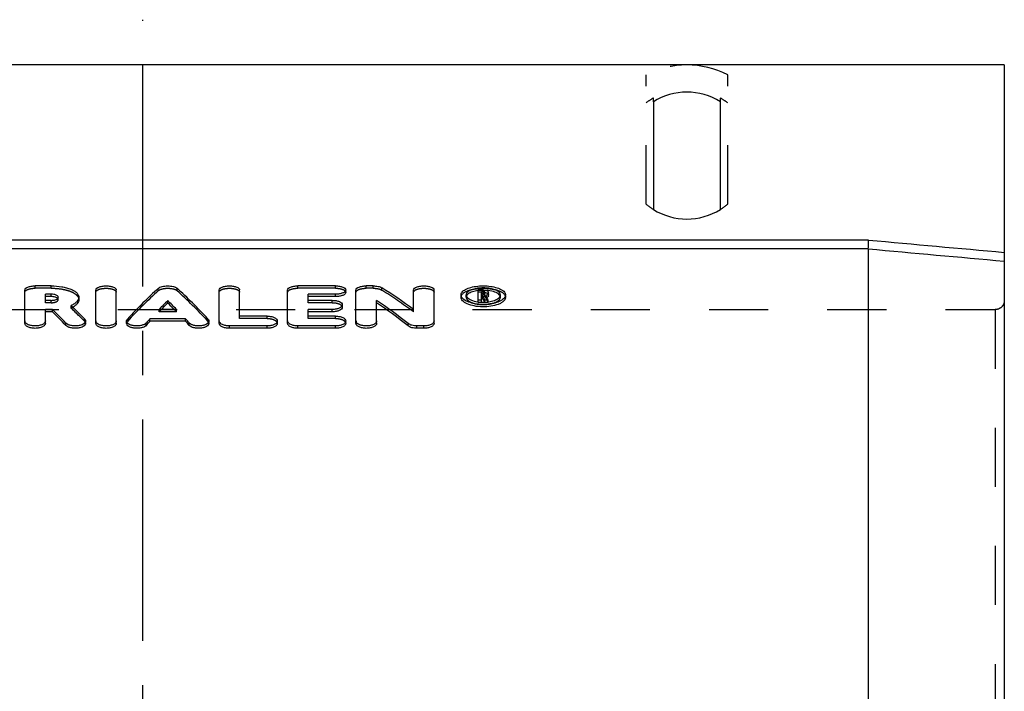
# Model space of a CAD drawing. Header units: millimetres. Extents: x 400 to 600, y 387 to 613.
# Tile 4 of 4: x 486 to 595, y 538 to 613. Entities that reach past the tile are written whole.
import ezdxf

# ---------------------------------------------------------------- set-up
doc = ezdxf.new("R2010")
doc.units = ezdxf.units.MM
doc.header["$LTSCALE"] = 65.185185
doc.linetypes.add('CENTER', pattern=[0.6, 0.375, -0.075, 0.075, -0.075])
doc.linetypes.add('HIDDEN', pattern=[0.2, 0.1, -0.1])
doc.layers.get('0').update_dxf_attribs({"linetype": 'CONTINUOUS'})
for name, color, linetype in [('ACHSEN_S', 7, 'CONTINUOUS'), ('FLAECHEN', 7, 'CONTINUOUS'), ('KOERPER', 7, 'CONTINUOUS'), ('KONST.EL_MIT_GEO', 7, 'CONTINUOUS')]:
    doc.layers.add(name, color=color, linetype=linetype)

msp = doc.modelspace()

# ---------------------------------------------------------------- linework, layer by layer
at = {"color": 7, "linetype": 'Continuous'}
for p, q in [((595, 607.5), (595, 392.5)), ((580.04, 588.17), (419.96, 588.17)), ((580, 587.21), (420, 587.21))]:
    msp.add_line(p, q, dxfattribs=at)
msp.add_open_spline([(580, 587.21), (580, 587.25), (580.01, 587.37), (580.02, 587.69), (580.03, 587.97), (580.04, 588.17)], degree=3, knots=[0, 0, 0, 0, 0.136884, 0.36702, 1, 1, 1, 1], dxfattribs=at)
for points in [[(580.04, 588.17), (585.03, 587.72), (590.01, 587.27), (595, 586.82)], [(580, 587.21), (585, 586.75), (590, 586.3), (595, 585.85)]]:
    msp.add_open_spline(points, degree=3, dxfattribs=at)
at = {"layer": 'ACHSEN_S', "color": 2, "linetype": 'CENTER'}
msp.add_line((500, 387.5), (500, 612.5), dxfattribs=at)
at = {"layer": 'FLAECHEN', "color": 7, "linetype": 'Continuous'}
msp.add_line((595, 607.5), (405, 607.5), dxfattribs=at)
at = {"layer": 'FLAECHEN', "color": 8, "linetype": 'HIDDEN'}
msp.add_line((595, 607.5), (595, 607.5), dxfattribs=at)
at = {"layer": 'KOERPER', "color": 7, "linetype": 'Continuous'}
msp.add_line((580, 587.21), (580, 506.97), dxfattribs=at)
at = {"layer": 'KONST.EL_MIT_GEO', "color": 8, "linetype": 'HIDDEN'}
for p, q in [((555.5, 592.14), (555.5, 606.43)), ((564.5, 592.14), (564.5, 606.43)), ((556.3, 603.44), (556.3, 603.85)), ((563.7, 603.44), (563.7, 603.85)), ((488.12, 582.86), (488.12, 583.12)), ((489.88, 582.86), (489.88, 583.12)), ((517.1, 582.86), (517.1, 583.12)), ((521.25, 582.86), (521.25, 583.12)), ((524.64, 582.86), (524.64, 583.12)), ((525.4, 582.86), (525.4, 583.12)), ((489.88, 582.86), (488.12, 582.86)), ((501.71, 582.59), (501.71, 582.85)), ((503.79, 582.59), (503.79, 582.85)), ((521.25, 582.86), (517.1, 582.86)), ((525.4, 582.86), (524.64, 582.86)), ((526.36, 582.65), (526.36, 582.91)), ((535.66, 581.86), (535.66, 582.12)), ((537.55, 582.41), (536.98, 582.41)), ((537.35, 582.03), (537.35, 582.19)), ((537.55, 582.51), (537.55, 582.67)), ((537.55, 581.93), (537.55, 582.19)), ((537.73, 582.01), (537.73, 582.27)), ((537.84, 581.81), (537.84, 582.07)), ((539.43, 581.86), (539.43, 582.12)), ((489.26, 581.26), (489.26, 581.52)), ((489.88, 581.26), (489.26, 581.26)), ((489.88, 581.26), (489.88, 581.52)), ((490.68, 581.61), (490.68, 581.87)), ((492.09, 580.68), (492.09, 580.94)), ((518.23, 581.26), (518.23, 581.52)), ((520.87, 581.26), (518.23, 581.26)), ((520.87, 581.26), (520.87, 581.52)), ((536.98, 581.3), (536.98, 581.36)), ((537.35, 581.3), (536.98, 581.3)), ((537.55, 581.93), (537.35, 581.93)), ((537.35, 581.3), (537.35, 581.32)), ((537.72, 581.3), (537.72, 581.32)), ((538.1, 581.3), (537.72, 581.3)), ((538.1, 581.3), (538.1, 581.36)), ((595, 581.5), (595, 418.5)), ((406, 580.5), (594, 580.5)), ((501.79, 580.26), (501.79, 580.52)), ((503.71, 580.26), (501.79, 580.26)), ((503.71, 580.26), (503.71, 580.52)), ((529.86, 580.26), (529.86, 580.52)), ((594, 580.5), (594, 419.5)), ((493.58, 579.21), (493.58, 579.47)), ((498.31, 579.2), (498.31, 579.46)), ((507.19, 579.2), (507.19, 579.46)), ((510.68, 579.52), (510.68, 579.78)), ((513.7, 579.52), (510.68, 579.52)), ((513.7, 579.52), (513.7, 579.78)), ((518.23, 579.52), (518.23, 579.78)), ((521.25, 579.52), (518.23, 579.52)), ((521.25, 579.52), (521.25, 579.78))]:
    msp.add_line(p, q, dxfattribs=at)
at = {"layer": 'KONST.EL_MIT_GEO', "color": 7, "linetype": 'Continuous'}
for p, q in [((556.3, 603.44), (556.3, 591.56)), ((563.7, 591.56), (563.7, 603.44)), ((489.88, 583.12), (488.12, 583.12)), ((521.25, 583.12), (517.1, 583.12)), ((525.4, 583.12), (524.64, 583.12)), ((486.99, 578.99), (486.99, 582.67)), ((489.26, 581.52), (489.26, 582.2)), ((489.88, 582.2), (489.26, 582.2)), ((489.88, 581.94), (489.88, 582.2)), ((494.82, 578.99), (494.82, 582.67)), ((497.08, 578.99), (497.08, 582.67)), ((508.42, 578.99), (508.42, 582.67)), ((510.68, 579.78), (510.68, 582.67)), ((515.97, 578.99), (515.97, 582.67)), ((518.23, 581.52), (518.23, 582.2)), ((521.25, 582.2), (518.23, 582.2)), ((521.25, 581.94), (521.25, 582.2)), ((522.38, 582.41), (522.38, 582.67)), ((523.51, 578.99), (523.51, 582.67)), ((529.86, 580.52), (529.86, 582.67)), ((532.12, 578.99), (532.12, 582.67)), ((535.09, 582.12), (535.09, 582.14)), ((535.09, 581.86), (535.09, 582.12)), ((535.66, 582.14), (535.66, 582.12)), ((536.98, 581.36), (536.98, 582.67)), ((537.55, 582.67), (536.98, 582.67)), ((537.35, 582.19), (537.35, 582.51)), ((537.55, 582.51), (537.35, 582.51)), ((537.55, 582.25), (537.35, 582.25)), ((537.55, 582.19), (537.35, 582.19)), ((537.35, 581.32), (537.35, 582.03)), ((537.47, 582.03), (537.35, 582.03)), ((537.47, 581.77), (537.47, 582.03)), ((537.55, 582.25), (537.55, 582.51)), ((537.73, 582.27), (537.73, 582.44)), ((538.11, 582.01), (538.11, 582.44)), ((539.43, 582.12), (539.43, 582.14)), ((540, 582.14), (540, 582.12)), ((540, 581.86), (540, 582.12)), ((489.88, 581.94), (489.26, 581.94)), ((489.88, 581.52), (489.26, 581.52)), ((492.95, 581.61), (492.95, 581.87)), ((502.75, 581.23), (502.75, 581.49)), ((521.25, 581.94), (518.23, 581.94)), ((520.87, 581.52), (518.23, 581.52)), ((522, 580.77), (522, 581.03)), ((525.78, 578.99), (525.78, 581.52)), ((537.35, 581.56), (536.98, 581.56)), ((537.47, 581.77), (537.35, 581.77)), ((537.72, 581.32), (537.72, 581.56)), ((538.1, 581.56), (537.72, 581.56)), ((538.1, 581.36), (538.1, 581.56)), ((489.26, 578.99), (489.26, 580.52)), ((490.03, 580.52), (489.26, 580.52)), ((490.03, 580.26), (489.26, 580.26)), ((490.03, 580.26), (490.03, 580.52)), ((503.71, 580.52), (501.79, 580.52)), ((518.23, 579.78), (518.23, 580.52)), ((520.87, 580.52), (518.23, 580.52)), ((520.87, 580.26), (518.23, 580.26)), ((520.87, 580.26), (520.87, 580.52)), ((491.53, 578.76), (491.53, 579.02)), ((493.69, 578.99), (493.69, 579.25)), ((498.21, 578.99), (498.21, 579.25)), ((500.38, 578.77), (500.38, 579.03)), ((500.79, 579.21), (500.79, 579.47)), ((504.71, 579.47), (500.79, 579.47)), ((504.71, 579.21), (500.79, 579.21)), ((504.71, 579.21), (504.71, 579.47)), ((505.12, 578.77), (505.12, 579.03)), ((507.29, 578.99), (507.29, 579.25)), ((513.7, 579.78), (510.68, 579.78)), ((514.83, 578.99), (514.83, 579.25)), ((521.25, 579.78), (518.23, 579.78)), ((522.38, 578.99), (522.38, 579.25)), ((529.27, 578.7), (529.27, 578.96)), ((509.55, 578.44), (509.55, 578.7)), ((513.7, 578.7), (509.55, 578.7)), ((513.7, 578.44), (509.55, 578.44)), ((513.7, 578.44), (513.7, 578.7)), ((517.1, 578.44), (517.1, 578.7)), ((521.25, 578.7), (517.1, 578.7)), ((521.25, 578.44), (517.1, 578.44)), ((521.25, 578.44), (521.25, 578.7)), ((530.23, 578.44), (530.23, 578.7)), ((530.99, 578.7), (530.23, 578.7)), ((530.99, 578.44), (530.23, 578.44)), ((530.99, 578.44), (530.99, 578.7))]:
    msp.add_line(p, q, dxfattribs=at)
at = {"layer": 'KONST.EL_MIT_GEO', "color": 8, "linetype": 'HIDDEN'}
for centre, radius, start, end in [((560, 597.5), 10, 63.2493, 116.7507), ((560, 597.5), 7.35, 120.2132, 127.736), ((560, 597.5), 7.35, 52.264, 59.7868), ((560, 597.5), 7, 229.9948, 238.091), ((560, 597.5), 7, 301.909, 310.0052), ((537.51, 578.36), 4.27, 95.6591, 97.1907), ((537.54, 578.1), 4.53, 92.385, 95.6488), ((537.55, 577.92), 4.71, 87.5998, 92.4), ((537.55, 578.03), 4.6, 85.9879, 87.6016), ((537.55, 578.09), 4.54, 85.8033, 85.985), ((490.54, 581.61), 0.146, 0.0685, 11.7546), ((535.99, 581.86), 0.331, 170.3282, 179.9631), ((537.7, 582.42), 0.631, 290.0648, 293.8896), ((539.1, 581.86), 0.331, 0.0369, 9.6718), ((490.84, 583.4), 2.99, 294.7199, 296.9363), ((490.93, 583.23), 2.8, 296.9528, 297.6488), ((490.98, 583.13), 2.69, 297.6462, 298.7283)]:
    msp.add_arc(centre, radius, start, end, dxfattribs=at)
at = {"layer": 'KONST.EL_MIT_GEO', "color": 7, "linetype": 'Continuous'}
for centre, radius, start, end in [((560, 597.5), 7, 58.091, 121.909), ((560, 597.5), 7, 238.091, 301.909), ((535.52, 582.12), 0.433, 168.8155, 178.3647), ((535.99, 582.12), 0.333, 180.0667, 187.6729), ((537.55, 581.8), 0.451, 86.8236, 89.9968), ((539.1, 582.12), 0.333, 352.3271, 359.9333), ((490.54, 581.87), 0.147, 348.3061, 359.9234), ((537.53, 585.43), 4.12, 263.7595, 265.5719), ((537.54, 585.54), 4.22, 265.5692, 267.2656), ((537.54, 585.57), 4.26, 267.2633, 267.4712), ((537.54, 585.62), 4.3, 267.4734, 269.117), ((537.55, 585.64), 4.32, 269.1102, 272.6481), ((537.55, 585.54), 4.22, 272.6511, 274.4303), ((537.57, 585.35), 4.03, 274.4069, 278.0796), ((539.57, 581.86), 0.435, 350.9813, 359.9555), ((487.26, 579.25), 0.264, 180.0495, 189.6828), ((495.08, 579.25), 0.264, 180.0495, 189.6828), ((508.68, 579.25), 0.263, 180.0397, 188.9729), ((516.23, 579.25), 0.263, 180.0397, 188.9729), ((523.78, 579.25), 0.264, 180.0495, 189.6828)]:
    msp.add_arc(centre, radius, start, end, dxfattribs=at)
for centre, major_axis, ratio, start_param, end_param in [((497.17, 500), (22.94, 89.92), 0.360812, 0.500796, 0.586711), ((508.33, 500), (-22.94, 89.92), 0.360812, -0.586711, -0.500796), ((532.9, 500), (-37.31, 88.52), 0.47818, -0.668507, -0.606306), ((539.32, 500), (-10.39, 90.28), 0.189576, -0.465314, -0.453053), ((539.7, 500), (-10.39, 90.28), 0.189576, 5.817871, 5.831054), ((494.8, 500), (-24.73, 89.81), 0.379473, 5.68439, 5.719823), ((499.65, 500), (22.94, 89.92), 0.360812, 0.537144, 0.56144), ((499.65, 500), (22.86, 89.62), 0.360812, 0.536883, 0.554828), ((505.86, 500), (-22.94, 89.92), 0.360812, -0.56144, -0.537144), ((505.86, 500), (-22.86, 89.62), 0.360812, -0.554828, -0.536883), ((530.23, 500), (-37.31, 88.52), 0.47818, -0.705522, -0.643474), ((530.23, 500), (-37.19, 88.23), 0.47818, -0.705465, -0.64321), ((539.32, 500), (-10.35, 89.98), 0.189576, 5.818628, 5.830441), ((492.3, 500), (-24.73, 89.81), 0.379473, -0.609395, -0.573774), ((492.3, 500), (-24.65, 89.51), 0.379473, -0.609334, -0.573594), ((499.65, 500), (22.94, 89.92), 0.360812, 0.586536, 0.596812), ((499.65, 500), (22.86, 89.62), 0.360812, 0.58644, 0.59675), ((505.86, 500), (-22.94, 89.92), 0.360812, -0.596812, -0.586536), ((505.86, 500), (-22.86, 89.62), 0.360812, -0.59675, -0.58644)]:
    msp.add_ellipse(centre, major_axis=major_axis, ratio=ratio, start_param=start_param, end_param=end_param, dxfattribs=at)
at = {"layer": 'KONST.EL_MIT_GEO', "color": 8, "linetype": 'HIDDEN'}
for centre, major_axis, ratio, start_param, end_param in [((497.17, 500), (22.86, 89.62), 0.360812, 0.500412, 0.586615), ((508.33, 500), (-22.86, 89.62), 0.360812, -0.586615, -0.500412), ((532.9, 500), (-37.19, 88.23), 0.47818, -0.668327, -0.605917), ((539.32, 500), (-10.35, 89.98), 0.189576, -0.465047, -0.464558), ((539.7, 500), (-10.35, 89.98), 0.189576, -0.465047, -0.45182), ((494.8, 500), (-24.65, 89.51), 0.379473, -0.598699, -0.563148), ((499.65, 500), (22.86, 89.62), 0.360812, 0.554828, 0.56126), ((505.86, 500), (-22.86, 89.62), 0.360812, 5.721925, 5.728357)]:
    msp.add_ellipse(centre, major_axis=major_axis, ratio=ratio, start_param=start_param, end_param=end_param, dxfattribs=at)
at = {"layer": 'KONST.EL_MIT_GEO', "color": 7, "linetype": 'Continuous'}
for points, knots in [([(486.99, 582.67), (486.99, 582.82), (487.24, 582.97), (487.5, 583.05), (487.77, 583.1), (487.98, 583.12), (488.12, 583.12)], [0, 0, 0, 0, 0.360499, 0.501744, 0.658606, 1, 1, 1, 1]), ([(489.88, 583.12), (490.28, 583.12), (490.85, 583.08), (491.57, 582.93), (492.04, 582.78), (492.42, 582.6), (492.71, 582.38), (492.9, 582.14), (492.95, 581.95), (492.95, 581.87)], [0, 0, 0, 0, 0.332799, 0.485798, 0.6237, 0.743449, 0.843939, 0.927187, 1, 1, 1, 1]), ([(494.82, 582.67), (494.82, 582.82), (495.07, 582.97), (495.32, 583.05), (495.59, 583.1), (495.95, 583.13), (496.31, 583.1), (496.58, 583.05), (496.83, 582.97), (497.08, 582.82), (497.08, 582.67)], [0, 0, 0, 0, 0.180248, 0.250869, 0.329307, 0.5, 0.670693, 0.749131, 0.819752, 1, 1, 1, 1]), ([(501.71, 582.85), (501.76, 582.9), (501.9, 582.98), (502.25, 583.09), (502.75, 583.14), (503.26, 583.09), (503.6, 582.98), (503.74, 582.9), (503.79, 582.85)], [0, 0, 0, 0, 0.094092, 0.213107, 0.5, 0.786893, 0.905908, 1, 1, 1, 1]), ([(508.42, 582.67), (508.42, 582.82), (508.67, 582.97), (508.92, 583.05), (509.19, 583.1), (509.55, 583.13), (509.91, 583.1), (510.18, 583.05), (510.43, 582.97), (510.68, 582.82), (510.68, 582.67)], [0, 0, 0, 0, 0.180248, 0.250869, 0.329307, 0.5, 0.670693, 0.749131, 0.819752, 1, 1, 1, 1]), ([(515.97, 582.67), (515.97, 582.82), (516.21, 582.97), (516.47, 583.05), (516.74, 583.1), (516.95, 583.12), (517.1, 583.12)], [0, 0, 0, 0, 0.360499, 0.501744, 0.658606, 1, 1, 1, 1]), ([(521.25, 583.12), (521.39, 583.12), (521.61, 583.1), (521.88, 583.05), (522.13, 582.97), (522.38, 582.82), (522.38, 582.67)], [0, 0, 0, 0, 0.341402, 0.498255, 0.639505, 1, 1, 1, 1]), ([(523.51, 582.67), (523.51, 582.82), (523.76, 582.97), (524.02, 583.05), (524.29, 583.1), (524.5, 583.12), (524.64, 583.12)], [0, 0, 0, 0, 0.360499, 0.501744, 0.658606, 1, 1, 1, 1]), ([(525.4, 583.12), (525.58, 583.12), (525.91, 583.09), (526.24, 582.99), (526.36, 582.91)], [0, 0, 0, 0, 0.557338, 1, 1, 1, 1]), ([(529.86, 582.67), (529.86, 582.82), (530.11, 582.97), (530.36, 583.05), (530.63, 583.1), (530.99, 583.13), (531.34, 583.1), (531.61, 583.05), (531.87, 582.97), (532.12, 582.82), (532.12, 582.67)], [0, 0, 0, 0, 0.180248, 0.250869, 0.329307, 0.5, 0.670693, 0.749131, 0.819752, 1, 1, 1, 1]), ([(535.15, 582.35), (535.22, 582.48), (535.5, 582.71), (536.05, 582.94), (536.75, 583.09), (537.55, 583.14), (538.34, 583.09), (539.04, 582.94), (539.59, 582.71), (539.87, 582.48), (539.94, 582.35)], [0, 0, 0, 0, 0.084853, 0.200461, 0.342735, 0.499999, 0.657264, 0.799538, 0.915146, 1, 1, 1, 1]), ([(490.68, 581.87), (490.68, 581.98), (490.46, 582.12), (490.18, 582.19), (489.98, 582.2), (489.88, 582.2)], [0, 0, 0, 0, 0.366161, 0.662059, 1, 1, 1, 1]), ([(522.38, 582.67), (522.38, 582.6), (522.32, 582.5), (522.19, 582.4), (521.98, 582.3), (521.67, 582.22), (521.39, 582.2), (521.25, 582.2)], [0, 0, 0, 0, 0.150302, 0.251342, 0.372201, 0.665149, 1, 1, 1, 1]), ([(522.38, 582.41), (522.38, 582.34), (522.32, 582.24), (522.19, 582.14), (521.98, 582.04), (521.67, 581.96), (521.39, 581.94), (521.25, 581.94)], [0, 0, 0, 0, 0.150228, 0.251255, 0.372114, 0.665094, 1, 1, 1, 1]), ([(535.13, 581.93), (535.13, 581.95), (535.1, 582.01), (535.09, 582.08), (535.09, 582.12)], [0, 0, 0, 0, 0.260086, 1, 1, 1, 1]), ([(535.71, 582.31), (535.7, 582.29), (535.68, 582.24), (535.66, 582.18), (535.66, 582.14)], [0, 0, 0, 0, 0.263281, 1, 1, 1, 1]), ([(535.66, 582.08), (535.66, 582.07), (535.67, 582.01), (535.7, 581.95), (535.73, 581.91)], [0, 0, 0, 0, 0.238279, 1, 1, 1, 1]), ([(535.88, 582.23), (535.86, 582.21), (535.78, 582.15), (535.71, 582.06), (535.68, 581.99)], [0, 0, 0, 0, 0.281219, 1, 1, 1, 1]), ([(539.38, 582.31), (539.32, 582.41), (539.11, 582.59), (538.69, 582.76), (538.15, 582.87), (537.55, 582.91), (536.94, 582.87), (536.41, 582.76), (535.98, 582.59), (535.77, 582.41), (535.71, 582.31)], [0, 0, 0, 0, 0.085836, 0.201873, 0.343723, 0.5, 0.656277, 0.798127, 0.914164, 1, 1, 1, 1]), ([(536.98, 582.6), (536.76, 582.57), (536.38, 582.49), (536.02, 582.33), (535.88, 582.23)], [0, 0, 0, 0, 0.560633, 1, 1, 1, 1]), ([(537.55, 582.67), (537.57, 582.67), (537.66, 582.66), (537.76, 582.65), (537.83, 582.64)], [0, 0, 0, 0, 0.259403, 1, 1, 1, 1]), ([(537.73, 582.44), (537.73, 582.46), (537.65, 582.51), (537.59, 582.51), (537.55, 582.51)], [0, 0, 0, 0, 0.363967, 1, 1, 1, 1]), ([(537.55, 582.19), (537.59, 582.19), (537.65, 582.19), (537.73, 582.24), (537.73, 582.27)], [0, 0, 0, 0, 0.634574, 1, 1, 1, 1]), ([(537.69, 582.22), (537.69, 582.22), (537.66, 582.24), (537.64, 582.24), (537.62, 582.25)], [0, 0, 0, 0, 0.21908, 1, 1, 1, 1]), ([(537.83, 582.64), (537.87, 582.63), (537.94, 582.6), (538.05, 582.55), (538.11, 582.48), (538.11, 582.44)], [0, 0, 0, 0, 0.338791, 0.619247, 1, 1, 1, 1]), ([(538.11, 582.27), (538.11, 582.22), (538.05, 582.15), (537.95, 582.1), (537.88, 582.08), (537.84, 582.07)], [0, 0, 0, 0, 0.384307, 0.663607, 1, 1, 1, 1]), ([(539.21, 582.23), (539.05, 582.35), (538.61, 582.53), (538.15, 582.6), (537.89, 582.62)], [0, 0, 0, 0, 0.436403, 1, 1, 1, 1]), ([(538.11, 582.01), (538.11, 581.99), (538.1, 581.96), (538.08, 581.93), (538.08, 581.93)], [0, 0, 0, 0, 0.722686, 1, 1, 1, 1]), ([(539.41, 581.99), (539.4, 582.01), (539.35, 582.11), (539.27, 582.18), (539.21, 582.23)], [0, 0, 0, 0, 0.223842, 1, 1, 1, 1]), ([(539.36, 581.91), (539.37, 581.93), (539.4, 581.98), (539.42, 582.04), (539.43, 582.08)], [0, 0, 0, 0, 0.265574, 1, 1, 1, 1]), ([(539.43, 582.14), (539.43, 582.15), (539.42, 582.21), (539.4, 582.27), (539.38, 582.31)], [0, 0, 0, 0, 0.241641, 1, 1, 1, 1]), ([(539.94, 582.35), (539.95, 582.33), (539.98, 582.26), (540, 582.19), (540, 582.14)], [0, 0, 0, 0, 0.261351, 1, 1, 1, 1]), ([(540, 582.12), (540, 582.08), (539.99, 582.01), (539.96, 581.95), (539.96, 581.93)], [0, 0, 0, 0, 0.739914, 1, 1, 1, 1]), ([(490.45, 581.84), (490.41, 581.86), (490.23, 581.92), (490.03, 581.94), (489.88, 581.94)], [0, 0, 0, 0, 0.222294, 1, 1, 1, 1]), ([(489.88, 581.52), (489.93, 581.52), (490.13, 581.53), (490.32, 581.57), (490.45, 581.62)], [0, 0, 0, 0, 0.270971, 1, 1, 1, 1]), ([(490.45, 581.62), (490.48, 581.64), (490.57, 581.68), (490.67, 581.77), (490.68, 581.84)], [0, 0, 0, 0, 0.316108, 1, 1, 1, 1]), ([(490.62, 581.74), (490.61, 581.75), (490.56, 581.79), (490.5, 581.82), (490.45, 581.84)], [0, 0, 0, 0, 0.218413, 1, 1, 1, 1]), ([(492.95, 581.87), (492.95, 581.78), (492.9, 581.6), (492.72, 581.35), (492.44, 581.13), (492.22, 581), (492.09, 580.94)], [0, 0, 0, 0, 0.193045, 0.415893, 0.683607, 1, 1, 1, 1]), ([(492.95, 581.61), (492.95, 581.53), (492.91, 581.37), (492.77, 581.15), (492.55, 580.94), (492.37, 580.83), (492.27, 580.77)], [0, 0, 0, 0, 0.200162, 0.425579, 0.690349, 1, 1, 1, 1]), ([(520.87, 581.52), (521.02, 581.52), (521.23, 581.51), (521.5, 581.45), (521.76, 581.36), (522, 581.19), (522, 581.03)], [0, 0, 0, 0, 0.334683, 0.489169, 0.62915, 1, 1, 1, 1]), ([(522, 581.03), (522, 580.87), (521.76, 580.7), (521.5, 580.6), (521.23, 580.54), (521.02, 580.52), (520.87, 580.52)], [0, 0, 0, 0, 0.372669, 0.512664, 0.666804, 1, 1, 1, 1]), ([(539.99, 581.8), (539.97, 581.65), (539.8, 581.43), (539.5, 581.22), (539.05, 581.01), (538.36, 580.84), (537.47, 580.78), (536.58, 580.87), (535.92, 581.06), (535.5, 581.28), (535.27, 581.46), (535.13, 581.65), (535.09, 581.8), (535.09, 581.86)], [0, 0, 0, 0, 0.080116, 0.133233, 0.195531, 0.342927, 0.507884, 0.67113, 0.813787, 0.872981, 0.922896, 0.96427, 1, 1, 1, 1]), ([(539.92, 581.87), (539.84, 581.73), (539.55, 581.49), (538.98, 581.25), (538.26, 581.1), (537.47, 581.05), (536.68, 581.12), (535.98, 581.29), (535.45, 581.55), (535.19, 581.8), (535.13, 581.93)], [0, 0, 0, 0, 0.088867, 0.20804, 0.351823, 0.508397, 0.663552, 0.803325, 0.916733, 1, 1, 1, 1]), ([(535.73, 581.91), (535.73, 581.9), (535.78, 581.84), (535.83, 581.79), (535.87, 581.76)], [0, 0, 0, 0, 0.231275, 1, 1, 1, 1]), ([(535.87, 581.76), (536.02, 581.64), (536.42, 581.45), (536.84, 581.37), (537.08, 581.34)], [0, 0, 0, 0, 0.438563, 1, 1, 1, 1]), ([(538.08, 581.93), (538.07, 581.92), (538.03, 581.89), (537.99, 581.86), (537.96, 581.85)], [0, 0, 0, 0, 0.215234, 1, 1, 1, 1]), ([(538.13, 581.36), (538.35, 581.39), (538.73, 581.48), (539.09, 581.65), (539.22, 581.76)], [0, 0, 0, 0, 0.559575, 1, 1, 1, 1]), ([(539.22, 581.76), (539.23, 581.77), (539.29, 581.82), (539.34, 581.87), (539.36, 581.91)], [0, 0, 0, 0, 0.270272, 1, 1, 1, 1]), ([(522, 580.77), (522, 580.61), (521.76, 580.44), (521.5, 580.34), (521.23, 580.28), (521.02, 580.26), (520.87, 580.26)], [0, 0, 0, 0, 0.37262, 0.512621, 0.666773, 1, 1, 1, 1]), ([(489.26, 578.99), (489.26, 578.91), (489.2, 578.79), (489.06, 578.68), (488.86, 578.56), (488.54, 578.46), (488.12, 578.42), (487.7, 578.46), (487.39, 578.56), (487.19, 578.68), (487.05, 578.79), (486.99, 578.91), (486.99, 578.99)], [0, 0, 0, 0, 0.083458, 0.135664, 0.196176, 0.339034, 0.5, 0.660967, 0.803824, 0.864336, 0.916542, 1, 1, 1, 1]), ([(489.26, 579.25), (489.26, 579.17), (489.2, 579.06), (489.07, 578.94), (488.88, 578.83), (488.57, 578.73), (488.17, 578.68), (487.75, 578.72), (487.33, 578.82), (487.02, 579.03), (487, 579.2)], [0, 0, 0, 0, 0.082905, 0.134375, 0.193895, 0.33451, 0.493927, 0.65525, 0.801094, 1, 1, 1, 1]), ([(493.69, 579.25), (493.69, 579.18), (493.63, 579.04), (493.42, 578.88), (493.14, 578.77), (492.79, 578.7), (492.42, 578.69), (492.06, 578.74), (491.76, 578.84), (491.59, 578.95), (491.53, 579.02)], [0, 0, 0, 0, 0.078297, 0.178561, 0.305356, 0.452226, 0.607628, 0.75829, 0.891865, 1, 1, 1, 1]), ([(493.69, 578.99), (493.69, 578.92), (493.63, 578.78), (493.42, 578.62), (493.14, 578.51), (492.79, 578.44), (492.42, 578.43), (492.06, 578.48), (491.76, 578.58), (491.59, 578.69), (491.53, 578.76)], [0, 0, 0, 0, 0.07829, 0.178551, 0.305347, 0.45222, 0.607625, 0.75829, 0.891866, 1, 1, 1, 1]), ([(493.58, 579.47), (493.6, 579.46), (493.65, 579.39), (493.69, 579.31), (493.69, 579.25)], [0, 0, 0, 0, 0.279014, 1, 1, 1, 1]), ([(497.08, 579.25), (497.08, 579.17), (497.03, 579.06), (496.9, 578.94), (496.71, 578.83), (496.4, 578.73), (496, 578.68), (495.58, 578.72), (495.16, 578.82), (494.85, 579.03), (494.82, 579.2)], [0, 0, 0, 0, 0.082905, 0.134375, 0.193895, 0.33451, 0.493927, 0.65525, 0.801094, 1, 1, 1, 1]), ([(497.08, 578.99), (497.08, 578.91), (497.02, 578.79), (496.89, 578.68), (496.69, 578.56), (496.37, 578.46), (495.95, 578.42), (495.53, 578.46), (495.21, 578.56), (495.01, 578.68), (494.88, 578.79), (494.82, 578.91), (494.82, 578.99)], [0, 0, 0, 0, 0.083458, 0.135664, 0.196176, 0.339034, 0.5, 0.660967, 0.803824, 0.864336, 0.916542, 1, 1, 1, 1]), ([(498.21, 579.25), (498.21, 579.27), (498.22, 579.35), (498.27, 579.42), (498.31, 579.46)], [0, 0, 0, 0, 0.233845, 1, 1, 1, 1]), ([(500.38, 579.03), (500.32, 578.96), (500.16, 578.85), (499.85, 578.74), (499.49, 578.69), (499.12, 578.7), (498.77, 578.76), (498.48, 578.88), (498.28, 579.04), (498.21, 579.18), (498.21, 579.25)], [0, 0, 0, 0, 0.106698, 0.23936, 0.38981, 0.545585, 0.693162, 0.820704, 0.921493, 1, 1, 1, 1]), ([(500.38, 578.77), (500.32, 578.7), (500.16, 578.59), (499.85, 578.48), (499.49, 578.43), (499.12, 578.44), (498.77, 578.5), (498.48, 578.62), (498.28, 578.78), (498.21, 578.92), (498.21, 578.99)], [0, 0, 0, 0, 0.106697, 0.23936, 0.389813, 0.545591, 0.693171, 0.820714, 0.9215, 1, 1, 1, 1]), ([(507.29, 579.25), (507.29, 579.18), (507.22, 579.04), (507.02, 578.88), (506.73, 578.76), (506.38, 578.7), (506.01, 578.69), (505.65, 578.74), (505.34, 578.85), (505.18, 578.96), (505.12, 579.03)], [0, 0, 0, 0, 0.078507, 0.179296, 0.306838, 0.454415, 0.610191, 0.76064, 0.893302, 1, 1, 1, 1]), ([(507.29, 578.99), (507.29, 578.92), (507.22, 578.78), (507.02, 578.62), (506.73, 578.5), (506.38, 578.44), (506.01, 578.43), (505.65, 578.48), (505.34, 578.59), (505.18, 578.7), (505.12, 578.77)], [0, 0, 0, 0, 0.0785, 0.179286, 0.306829, 0.454409, 0.610188, 0.76064, 0.893303, 1, 1, 1, 1]), ([(507.19, 579.46), (507.21, 579.45), (507.26, 579.39), (507.29, 579.3), (507.29, 579.25)], [0, 0, 0, 0, 0.276678, 1, 1, 1, 1]), ([(509.55, 578.7), (509.41, 578.7), (509.15, 578.72), (508.74, 578.83), (508.45, 579.04), (508.42, 579.21)], [0, 0, 0, 0, 0.320225, 0.607645, 1, 1, 1, 1]), ([(509.55, 578.44), (509.41, 578.44), (509.13, 578.46), (508.81, 578.56), (508.61, 578.68), (508.48, 578.79), (508.42, 578.91), (508.42, 578.99)], [0, 0, 0, 0, 0.321941, 0.607646, 0.728672, 0.833087, 1, 1, 1, 1]), ([(513.7, 579.78), (513.85, 579.78), (514.12, 579.76), (514.44, 579.67), (514.64, 579.55), (514.77, 579.44), (514.83, 579.32), (514.83, 579.25)], [0, 0, 0, 0, 0.3232, 0.609102, 0.729745, 0.833608, 1, 1, 1, 1]), ([(514.83, 579.25), (514.83, 579.17), (514.77, 579.05), (514.64, 578.93), (514.44, 578.82), (514.12, 578.72), (513.85, 578.7), (513.7, 578.7)], [0, 0, 0, 0, 0.16692, 0.27134, 0.392368, 0.678062, 1, 1, 1, 1]), ([(514.83, 578.99), (514.83, 578.91), (514.77, 578.79), (514.64, 578.68), (514.44, 578.56), (514.12, 578.46), (513.85, 578.44), (513.7, 578.44)], [0, 0, 0, 0, 0.166906, 0.271325, 0.392353, 0.678053, 1, 1, 1, 1]), ([(517.1, 578.7), (516.96, 578.7), (516.69, 578.72), (516.29, 578.83), (516, 579.04), (515.97, 579.21)], [0, 0, 0, 0, 0.320225, 0.607645, 1, 1, 1, 1]), ([(517.1, 578.44), (516.95, 578.44), (516.68, 578.46), (516.36, 578.56), (516.16, 578.68), (516.03, 578.79), (515.97, 578.91), (515.97, 578.99)], [0, 0, 0, 0, 0.321941, 0.607646, 0.728672, 0.833087, 1, 1, 1, 1]), ([(521.25, 579.78), (521.39, 579.78), (521.67, 579.76), (521.99, 579.67), (522.19, 579.55), (522.32, 579.44), (522.38, 579.32), (522.38, 579.25)], [0, 0, 0, 0, 0.3232, 0.609102, 0.729745, 0.833608, 1, 1, 1, 1]), ([(522.38, 579.25), (522.38, 579.17), (522.32, 579.05), (522.19, 578.93), (521.99, 578.82), (521.67, 578.72), (521.39, 578.7), (521.25, 578.7)], [0, 0, 0, 0, 0.16692, 0.27134, 0.392368, 0.678062, 1, 1, 1, 1]), ([(522.38, 578.99), (522.38, 578.91), (522.32, 578.79), (522.19, 578.68), (521.99, 578.56), (521.67, 578.46), (521.39, 578.44), (521.25, 578.44)], [0, 0, 0, 0, 0.166906, 0.271325, 0.392353, 0.678053, 1, 1, 1, 1]), ([(525.78, 578.99), (525.78, 578.91), (525.72, 578.79), (525.58, 578.68), (525.38, 578.56), (525.06, 578.46), (524.64, 578.42), (524.23, 578.46), (523.91, 578.56), (523.71, 578.68), (523.57, 578.79), (523.51, 578.91), (523.51, 578.99)], [0, 0, 0, 0, 0.083458, 0.135664, 0.196176, 0.339034, 0.5, 0.660967, 0.803824, 0.864336, 0.916542, 1, 1, 1, 1]), ([(525.78, 579.25), (525.78, 579.17), (525.72, 579.06), (525.59, 578.94), (525.4, 578.83), (525.1, 578.73), (524.69, 578.68), (524.27, 578.72), (523.86, 578.82), (523.55, 579.03), (523.52, 579.2)], [0, 0, 0, 0, 0.082905, 0.134375, 0.193895, 0.33451, 0.493927, 0.65525, 0.801094, 1, 1, 1, 1]), ([(530.23, 578.7), (530.05, 578.7), (529.71, 578.74), (529.39, 578.86), (529.27, 578.96)], [0, 0, 0, 0, 0.549798, 1, 1, 1, 1]), ([(532.12, 579.25), (532.12, 579.17), (532.06, 579.05), (531.93, 578.93), (531.73, 578.82), (531.41, 578.72), (531.13, 578.7), (530.99, 578.7)], [0, 0, 0, 0, 0.166926, 0.271344, 0.392369, 0.678068, 1, 1, 1, 1]), ([(532.12, 578.99), (532.12, 578.91), (532.06, 578.79), (531.93, 578.68), (531.73, 578.56), (531.41, 578.46), (531.13, 578.44), (530.99, 578.44)], [0, 0, 0, 0, 0.166913, 0.271328, 0.392354, 0.678059, 1, 1, 1, 1]), ([(530.23, 578.44), (530.05, 578.44), (529.71, 578.48), (529.39, 578.6), (529.27, 578.7)], [0, 0, 0, 0, 0.549801, 1, 1, 1, 1])]:
    msp.add_open_spline(points, degree=3, knots=knots, dxfattribs=at)
at = {"layer": 'KONST.EL_MIT_GEO', "color": 8, "linetype": 'HIDDEN'}
for points, knots in [([(486.99, 582.41), (486.99, 582.56), (487.24, 582.71), (487.5, 582.79), (487.77, 582.84), (487.98, 582.86), (488.12, 582.86)], [0, 0, 0, 0, 0.360406, 0.501662, 0.658545, 1, 1, 1, 1]), ([(489.88, 582.86), (490.28, 582.86), (490.85, 582.82), (491.57, 582.67), (492.04, 582.52), (492.42, 582.33), (492.71, 582.12), (492.9, 581.88), (492.95, 581.69), (492.95, 581.61)], [0, 0, 0, 0, 0.332851, 0.485867, 0.623778, 0.743524, 0.844, 0.927221, 1, 1, 1, 1]), ([(494.82, 582.41), (494.82, 582.56), (495.07, 582.71), (495.32, 582.79), (495.59, 582.84), (495.95, 582.87), (496.31, 582.84), (496.58, 582.79), (496.83, 582.71), (497.08, 582.56), (497.08, 582.41)], [0, 0, 0, 0, 0.180202, 0.250828, 0.329276, 0.5, 0.670724, 0.749172, 0.819798, 1, 1, 1, 1]), ([(501.71, 582.59), (501.76, 582.64), (501.9, 582.72), (502.25, 582.83), (502.75, 582.88), (503.26, 582.83), (503.6, 582.72), (503.74, 582.64), (503.79, 582.59)], [0, 0, 0, 0, 0.094074, 0.213085, 0.5, 0.786915, 0.905926, 1, 1, 1, 1]), ([(508.42, 582.41), (508.42, 582.56), (508.67, 582.71), (508.92, 582.79), (509.19, 582.84), (509.55, 582.87), (509.91, 582.84), (510.18, 582.79), (510.43, 582.71), (510.68, 582.56), (510.68, 582.41)], [0, 0, 0, 0, 0.180202, 0.250828, 0.329276, 0.5, 0.670724, 0.749172, 0.819798, 1, 1, 1, 1]), ([(515.97, 582.41), (515.97, 582.56), (516.21, 582.71), (516.47, 582.79), (516.74, 582.84), (516.95, 582.86), (517.1, 582.86)], [0, 0, 0, 0, 0.360406, 0.501662, 0.658545, 1, 1, 1, 1]), ([(521.25, 582.86), (521.39, 582.86), (521.61, 582.84), (521.88, 582.79), (522.13, 582.71), (522.38, 582.56), (522.38, 582.41)], [0, 0, 0, 0, 0.341463, 0.498337, 0.639598, 1, 1, 1, 1]), ([(523.51, 582.41), (523.51, 582.56), (523.76, 582.71), (524.02, 582.79), (524.29, 582.84), (524.5, 582.86), (524.64, 582.86)], [0, 0, 0, 0, 0.360406, 0.501662, 0.658545, 1, 1, 1, 1]), ([(525.4, 582.86), (525.58, 582.86), (525.91, 582.83), (526.24, 582.73), (526.36, 582.65)], [0, 0, 0, 0, 0.557368, 1, 1, 1, 1]), ([(529.86, 582.41), (529.86, 582.56), (530.11, 582.71), (530.36, 582.79), (530.63, 582.84), (530.99, 582.87), (531.34, 582.84), (531.61, 582.79), (531.87, 582.71), (532.12, 582.56), (532.12, 582.41)], [0, 0, 0, 0, 0.180202, 0.250828, 0.329276, 0.5, 0.670724, 0.749172, 0.819798, 1, 1, 1, 1]), ([(535.09, 581.86), (535.09, 582.2), (535.63, 582.53), (536.19, 582.7), (536.77, 582.83), (537.55, 582.88), (538.32, 582.83), (538.9, 582.7), (539.46, 582.53), (540, 582.2), (540, 581.86)], [0, 0, 0, 0, 0.181451, 0.251855, 0.329996, 0.5, 0.670004, 0.748145, 0.818549, 1, 1, 1, 1]), ([(537.55, 582.41), (537.62, 582.41), (537.76, 582.39), (537.95, 582.35), (538.11, 582.25), (538.11, 582.18)], [0, 0, 0, 0, 0.340202, 0.637422, 1, 1, 1, 1]), ([(537.55, 581.93), (537.59, 581.93), (537.65, 581.93), (537.73, 581.98), (537.73, 582.01)], [0, 0, 0, 0, 0.634655, 1, 1, 1, 1]), ([(537.73, 582.19), (537.73, 582.19), (537.72, 582.2), (537.71, 582.22), (537.69, 582.22)], [0, 0, 0, 0, 0.207918, 1, 1, 1, 1]), ([(537.73, 582.18), (537.73, 582.18), (537.73, 582.18), (537.73, 582.18), (537.73, 582.19)], [0, 0, 0, 0, 0.493772, 1, 1, 1, 1]), ([(489.88, 581.26), (489.98, 581.26), (490.18, 581.28), (490.46, 581.35), (490.68, 581.49), (490.68, 581.61)], [0, 0, 0, 0, 0.336914, 0.632588, 1, 1, 1, 1]), ([(490.68, 581.64), (490.68, 581.64), (490.67, 581.68), (490.64, 581.71), (490.62, 581.74)], [0, 0, 0, 0, 0.229692, 1, 1, 1, 1]), ([(520.87, 581.26), (521.02, 581.26), (521.23, 581.25), (521.5, 581.19), (521.76, 581.1), (522, 580.93), (522, 580.77)], [0, 0, 0, 0, 0.33472, 0.489218, 0.629206, 1, 1, 1, 1]), ([(535.66, 581.86), (535.66, 581.81), (535.69, 581.7), (535.8, 581.54), (535.98, 581.41), (536.32, 581.24), (536.85, 581.1), (537.55, 581.04), (538.24, 581.1), (538.77, 581.24), (539.11, 581.41), (539.29, 581.54), (539.4, 581.7), (539.43, 581.81), (539.43, 581.86)], [0, 0, 0, 0, 0.036058, 0.077962, 0.12872, 0.189051, 0.334434, 0.5, 0.665566, 0.810949, 0.87128, 0.922038, 0.963942, 1, 1, 1, 1]), ([(595, 581.5), (595, 581.37), (594.95, 581.11), (594.73, 580.78), (594.39, 580.55), (594.13, 580.5), (594, 580.5)], [0, 0, 0, 0, 0.250031, 0.500032, 0.750016, 1, 1, 1, 1]), ([(493.58, 579.21), (493.6, 579.2), (493.65, 579.13), (493.69, 579.05), (493.69, 578.99)], [0, 0, 0, 0, 0.279022, 1, 1, 1, 1]), ([(498.21, 578.99), (498.21, 579.01), (498.22, 579.09), (498.27, 579.16), (498.31, 579.2)], [0, 0, 0, 0, 0.233841, 1, 1, 1, 1]), ([(507.19, 579.2), (507.21, 579.19), (507.26, 579.13), (507.29, 579.04), (507.29, 578.99)], [0, 0, 0, 0, 0.276685, 1, 1, 1, 1]), ([(513.7, 579.52), (513.85, 579.52), (514.12, 579.5), (514.44, 579.41), (514.64, 579.29), (514.77, 579.18), (514.83, 579.06), (514.83, 578.99)], [0, 0, 0, 0, 0.323213, 0.609122, 0.729765, 0.833623, 1, 1, 1, 1]), ([(521.25, 579.52), (521.39, 579.52), (521.67, 579.5), (521.99, 579.41), (522.19, 579.29), (522.32, 579.18), (522.38, 579.06), (522.38, 578.99)], [0, 0, 0, 0, 0.323213, 0.609122, 0.729765, 0.833623, 1, 1, 1, 1])]:
    msp.add_open_spline(points, degree=3, knots=knots, dxfattribs=at)
at = {"layer": 'KONST.EL_MIT_GEO', "color": 7, "linetype": 'Continuous'}
for points in [[(535.1, 582.21), (535.11, 582.26), (535.13, 582.3), (535.15, 582.35)], [(537.62, 582.25), (537.6, 582.25), (537.59, 582.25), (537.57, 582.25)], [(539.96, 581.93), (539.95, 581.91), (539.94, 581.89), (539.92, 581.87)]]:
    msp.add_open_spline(points, degree=3, dxfattribs=at)
at = {"layer": 'KONST.EL_MIT_GEO', "color": 8, "linetype": 'HIDDEN'}
for points in [[(535.68, 581.99), (535.67, 581.97), (535.67, 581.94), (535.66, 581.92)], [(539.43, 581.92), (539.42, 581.94), (539.42, 581.97), (539.41, 581.99)], [(537.92, 581.83), (537.89, 581.82), (537.87, 581.81), (537.84, 581.81)]]:
    msp.add_open_spline(points, degree=3, dxfattribs=at)

doc.saveas('drawing.dxf')
